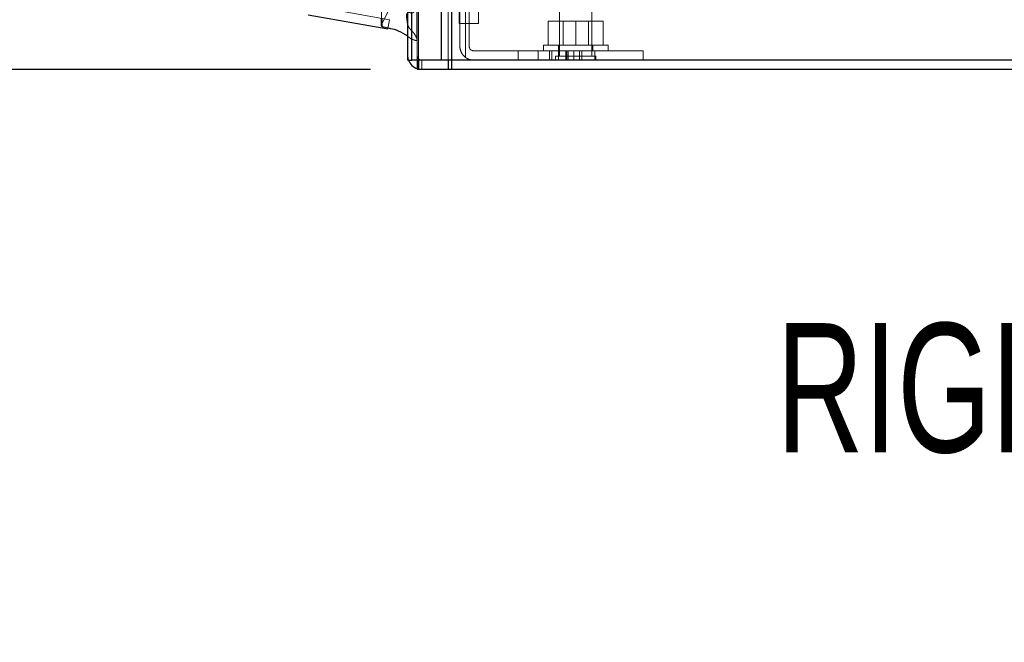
# Model space of a CAD drawing. Header units: inches. Extents: x 0.2 to 10.7, y 0.2 to 7.9.
# Tile 77 of 104: x 5.503 to 6.138, y 2.871 to 3.273. Entities that reach past the tile are written whole.
import ezdxf

# ---------------------------------------------------------------- set-up
doc = ezdxf.new("R2010")
doc.units = ezdxf.units.IN
doc.header["$MEASUREMENT"] = 0
doc.linetypes.add('HIDDEN', pattern=[0.075, 0.05, -0.025])
doc.layers.add('DIMENSIONS', color=140, linetype='Continuous')
doc.layers.add('TEXT', color=140, linetype='Continuous')
doc.styles.add('SLDTEXTSTYLE0', font='TXT', dxfattribs={"width": 0.7})
doc.dimstyles.new('SLDDIMSTYLE1', dxfattribs={"dimtxt": 0.084961, "dimasz": 0.13, "dimexe": 0, "dimexo": 0.0625, "dimgap": 0.02124, "dimtad": 0, "dimtih": 1, "dimtoh": 1, "dimlfac": 12, "dimrnd": 1e-09, "dimzin": 12, "dimdsep": 46, "dimtxsty": 'SLDTEXTSTYLE0', "dimsah": 1, "dimcen": 0.09, "dimadec": 0, "dimazin": 3, "dimtfac": 1, "dimtmove": 0, "dimatfit": 0, "dimfxl": 0, "dimfrac": 2, "dimtolj": 1, "dimtzin": 12, "dimarcsym": 0})

# ---------------------------------------------------------------- blocks, each defined once
blk = doc.blocks.new('_D_17')
at = {"layer": 'DIMENSIONS'}
for p, q in [((5.41503, 3.44437), (5.41503, 3.69437)), ((5.73407, 3.44437), (5.29003, 3.44437)), ((5.72944, 3.24062), (5.29003, 3.24062)), ((5.41503, 3.00795), (5.41503, 3.24062)), ((4.87328, 3.00795), (4.84475, 3.00795)), ((4.84475, 3.00795), (4.84475, 2.87292)), ((5.12575, 3.00795), (5.15428, 3.00795)), ((5.15428, 3.00795), (5.15428, 2.87292)), ((5.27894, 3.00795), (5.41503, 3.00795)), ((4.84475, 2.87292), (4.87328, 2.87292)), ((5.15428, 2.87292), (5.12575, 2.87292))]:
    blk.add_line(p, q, dxfattribs=at)
for points in [[(5.41503, 3.44437), (5.43503, 3.57437), (5.39503, 3.57437)], [(5.41503, 3.24062), (5.39503, 3.11062), (5.43503, 3.11062)]]:
    blk.add_solid(points, dxfattribs=at)
at = {"layer": 'DIMENSIONS', "char_height": 0.083333, "attachment_point": 1, "style": 'SLDTEXTSTYLE0'}
for s, insert in [('2.45', (4.87328, 3.13439)), ('62.1', (4.87328, 2.98034))]:
    blk.add_mtext(s, dxfattribs=dict(at, insert=insert))

msp = doc.modelspace()

# ---------------------------------------------------------------- linework, layer by layer
at = {"color": 7, "linetype": 'Continuous', "lineweight": 25}
for p, q in [((5.7751951, 3.2466192), (5.7751951, 5.1912683)), ((5.7815591, 5.1924486), (5.7815591, 3.2466192)), ((5.7534831, 3.2466192), (5.7534831, 5.1820358)), ((5.7561192, 3.2466192), (5.7561192, 5.1822947)), ((5.6891591, 3.27589), (5.7406801, 3.2668055)), ((5.7363702, 3.2734835), (5.7363702, 3.2690242)), ((5.7368798, 3.2682563), (5.7368798, 3.2733937)), ((5.7534831, 3.2466192), (5.7561192, 3.2466192)), ((5.7751951, 3.2466192), (5.7561192, 3.2466192)), ((5.7594831, 3.2466192), (5.7594831, 3.2406192)), ((5.7603608, 3.2466192), (5.7603608, 3.2406192)), ((5.7815591, 3.2466192), (5.7751951, 3.2466192)), ((5.7794368, 3.2466192), (5.7794368, 3.2406192)), ((5.7815558, 3.2466192), (5.7815558, 3.2406192)), ((6.7474831, 3.2466192), (5.7815591, 3.2466192)), ((5.7603608, 3.2406192), (5.7594831, 3.2406192)), ((5.7794368, 3.2406192), (5.7603608, 3.2406192)), ((5.7815558, 3.2406192), (5.7794368, 3.2406192)), ((6.7474831, 3.2406192), (5.7815558, 3.2406192))]:
    msp.add_line(p, q, dxfattribs=at)
at = {"color": 7, "linetype": 'HIDDEN', "lineweight": 18}
for p, q in [((5.7751951, 3.2466192), (5.7751951, 5.1912683)), ((5.7794378, 3.2466192), (5.7794378, 5.1912683)), ((5.7794378, 3.2466192), (5.7794378, 5.1912683)), ((5.7815591, 5.1924486), (5.7815591, 3.2466192)), ((5.7815591, 3.2466192), (5.7815591, 5.1924486)), ((5.7815591, 3.2466192), (5.7815591, 5.1924486)), ((5.7561192, 3.2466192), (5.7561192, 5.1822947)), ((5.7594831, 3.2466192), (5.7594831, 5.1820358)), ((5.7603618, 3.2466192), (5.7603618, 5.1822947)), ((5.7603618, 3.2466192), (5.7603618, 5.1822947)), ((5.7558649, 3.2602532), (5.7558649, 5.168802)), ((5.7364546, 3.2693895), (5.7364546, 5.1596657)), ((5.7364546, 3.2693895), (5.7364546, 5.1596657)), ((5.7907331, 3.3096653), (5.7907331, 3.2483696)), ((5.7907331, 3.2483696), (5.7907331, 3.3096653)), ((5.7870664, 3.2556192), (5.7870664, 3.3036192)), ((5.7930664, 3.3036192), (5.7930664, 3.2556192)), ((5.690201, 3.2817988), (5.741722, 3.2727143)), ((5.7364546, 3.2693895), (5.7407556, 3.2782079)), ((5.7866104, 3.2701988), (5.7866104, 3.2806155)), ((5.7991104, 3.2806155), (5.7991104, 3.2701988)), ((5.8513998, 3.2778692), (5.8513998, 3.2492233)), ((5.8722331, 3.2492233), (5.8722331, 3.2778692)), ((5.7406801, 3.2668055), (5.741722, 3.2727143)), ((5.8440664, 3.2563692), (5.8440664, 3.2717858)), ((5.8618164, 3.2717858), (5.8440664, 3.2717858)), ((5.8536539, 3.2717858), (5.8536539, 3.2563692)), ((5.8618164, 3.2563692), (5.8618164, 3.2717858)), ((5.8795664, 3.2717858), (5.8618164, 3.2717858)), ((5.8699789, 3.2563692), (5.8699789, 3.2717858)), ((5.8795664, 3.2563692), (5.8795664, 3.2717858)), ((5.7866104, 3.2701988), (5.7991104, 3.2701988)), ((5.7558649, 3.2602532), (5.7534831, 3.2619505)), ((5.7960664, 3.2526192), (5.8740664, 3.2526192)), ((5.8245873, 3.2526192), (5.8245873, 3.2466192)), ((5.8376081, 3.2466192), (5.8376081, 3.2526192)), ((5.8376081, 3.2466192), (5.8376081, 3.2526192)), ((5.8376081, 3.2466192), (5.8376081, 3.2526192)), ((5.8376081, 3.2466192), (5.8376081, 3.2526192)), ((5.8409831, 3.2563692), (5.8826498, 3.2563692)), ((5.8409831, 3.2563692), (5.8409831, 3.2526192)), ((5.8448302, 3.2466192), (5.8448302, 3.2526192)), ((5.8462942, 3.2466192), (5.8462942, 3.2526192)), ((5.8507021, 3.2466192), (5.8507021, 3.2526192)), ((5.8507021, 3.2466192), (5.8507021, 3.2526192)), ((5.8507748, 3.2563692), (5.8507748, 3.2526192)), ((5.855464, 3.2466192), (5.855464, 3.2526192)), ((5.8560593, 3.2466192), (5.8560593, 3.2526192)), ((5.8568718, 3.2526192), (5.8568718, 3.2466192)), ((5.8605799, 3.2466192), (5.8605799, 3.2526192)), ((5.8641513, 3.2466192), (5.8641513, 3.2526192)), ((5.8656563, 3.2466192), (5.8656563, 3.2526192)), ((5.8656635, 3.2466192), (5.8656635, 3.2526192)), ((5.8728581, 3.2526192), (5.8728581, 3.2563692)), ((5.8740664, 3.2466192), (5.8740664, 3.2526192)), ((5.8740664, 3.2526192), (5.9053164, 3.2526192)), ((5.8740664, 3.2526192), (5.8740664, 3.2466192)), ((5.8826498, 3.2526192), (5.8826498, 3.2563692)), ((5.9053164, 3.2526192), (5.9053164, 3.2466192)), ((5.7603608, 3.2466192), (5.7603608, 3.2406192)), ((5.7624831, 3.2466192), (5.7624831, 3.2406192)), ((5.7794368, 3.2466192), (5.7794368, 3.2406192)), ((5.7815558, 3.2466192), (5.7815558, 3.2406192)), ((5.8618164, 3.2492233), (5.8487956, 3.2492233)), ((5.8487956, 3.2492233), (5.8487956, 3.2466192)), ((5.8748373, 3.2492233), (5.8618164, 3.2492233)), ((5.8748373, 3.2466192), (5.8748373, 3.2492233))]:
    msp.add_line(p, q, dxfattribs=at)
at = {"color": 7, "linetype": 'HIDDEN', "lineweight": 18, "flags": 128}
for points in [[(5.7593721, 3.2601929), (5.7593726, 4.2069736), (5.7593721, 5.1688581)], [(5.7539978, 3.2466192), (5.753656, 3.2478634), (5.7534831, 3.2496192)], [(5.7624831, 3.2406192), (5.7607273, 3.2407921), (5.7594831, 3.2411339)]]:
    msp.add_lwpolyline(points, dxfattribs=at)
at = {"color": 7, "linetype": 'HIDDEN', "lineweight": 18}
for centre, radius, start, end in [((5.7372035, 3.2690242), 0.0008333, 154, 180), ((5.7960664, 3.2556192), 0.003, 180, 270), ((5.7624831, 3.2496192), 0.003, 180, 270), ((5.7960664, 3.2556192), 0.009, 233.6587969, 270)]:
    msp.add_arc(centre, radius, start, end, dxfattribs=at)
at = {"color": 7, "linetype": 'Continuous', "lineweight": 25}
for centre, radius, start, end in [((5.7372035, 3.2690242), 0.0008333, 180, 247.1422396), ((5.7624831, 3.2496192), 0.009, 199.4712206, 250.5287794)]:
    msp.add_arc(centre, radius, start, end, dxfattribs=at)
at = {"color": 7, "linetype": 'HIDDEN', "lineweight": 18}
for points, knots in [([(5.7514426, 3.3058513), (5.7516664, 3.3059441), (5.7520821, 3.3061164), (5.752682, 3.3063271), (5.7532209, 3.3064933), (5.7537342, 3.3065925), (5.7542369, 3.3065878), (5.7546863, 3.3064618), (5.7550304, 3.3062479), (5.7552935, 3.3059447), (5.7555381, 3.3054967), (5.755627, 3.3048545), (5.7553158, 3.304219), (5.7548506, 3.3036749), (5.7543559, 3.3032061), (5.7538565, 3.3027541), (5.7533632, 3.3022941), (5.7528827, 3.3018295), (5.7523665, 3.3012995), (5.7518011, 3.3006588), (5.7511839, 3.2998568), (5.7505429, 3.2988529), (5.7499256, 3.29762), (5.7494606, 3.2964708), (5.7491957, 3.2955411), (5.7491242, 3.2950038), (5.7492449, 3.2946205), (5.7494434, 3.2944091), (5.7496976, 3.2943009), (5.7499846, 3.2942403), (5.7503157, 3.2942189), (5.7507211, 3.2942449), (5.7512686, 3.2943223), (5.7520353, 3.2944684), (5.7529555, 3.2946799), (5.7538849, 3.2948664), (5.754668, 3.2949746), (5.7552615, 3.2949727), (5.7556987, 3.2948776), (5.7560285, 3.2947034), (5.7561894, 3.2944626), (5.75628, 3.2942098), (5.7563234, 3.2939033), (5.7562808, 3.2933931), (5.7560557, 3.2927206), (5.7555574, 3.2919405), (5.7548793, 3.2911649), (5.7540457, 3.2904043), (5.7531014, 3.2896644), (5.7520458, 3.2889553), (5.751066, 3.28834), (5.7502248, 3.2879732), (5.7497611, 3.2876932), (5.7495148, 3.287446), (5.7493403, 3.2871991), (5.7491703, 3.2867878), (5.7491491, 3.2861411), (5.7494381, 3.2853918), (5.7499826, 3.2846657), (5.7507199, 3.2839872), (5.7516785, 3.2833189), (5.75258, 3.2828373), (5.7533635, 3.282474), (5.753964, 3.2822153), (5.7546395, 3.2818943), (5.7553436, 3.2814754), (5.7560661, 3.2809106), (5.7567822, 3.2801125), (5.7573633, 3.2790741), (5.7575709, 3.2781592), (5.7573418, 3.2775497), (5.7570863, 3.2773396), (5.7567769, 3.2772167), (5.7564595, 3.2771647), (5.7560889, 3.2771607), (5.7556036, 3.2771955), (5.755016, 3.2772545), (5.7544277, 3.2773046), (5.7539383, 3.2773075), (5.7535408, 3.2772093), (5.7532094, 3.2770414), (5.75292, 3.2767616), (5.7527346, 3.2763422), (5.752644, 3.2758512), (5.7526041, 3.2753389), (5.7526135, 3.274829), (5.7526528, 3.2743176), (5.7527133, 3.2738062), (5.7527866, 3.273296), (5.752867, 3.2727863), (5.753009, 3.2719119), (5.7531574, 3.2707508), (5.7534422, 3.2693888), (5.7538816, 3.268228), (5.7544821, 3.2672695), (5.7551906, 3.2664179), (5.7558775, 3.265715), (5.7564338, 3.2651499), (5.7570771, 3.2644515), (5.757774, 3.2635098), (5.7585242, 3.2622331), (5.759034, 3.2612011), (5.7592893, 3.2604691), (5.7593989, 3.2601329), (5.7594327, 3.2598659), (5.7594136, 3.2596482), (5.7593334, 3.2594838), (5.7592314, 3.2593913), (5.7590958, 3.2593374), (5.7589278, 3.2593177), (5.7587281, 3.2593224), (5.7584707, 3.259354), (5.7581376, 3.2594219), (5.7577079, 3.2595514), (5.7571774, 3.2597296), (5.7565488, 3.2599674), (5.7561044, 3.2601532), (5.7558649, 3.2602532)], [0, 0, 0, 0, 0.008278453, 0.015381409, 0.02134682, 0.026942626, 0.032139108, 0.037142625, 0.041887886, 0.046275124, 0.053490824, 0.063295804, 0.074309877, 0.083241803, 0.091916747, 0.100645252, 0.109355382, 0.118010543, 0.1265788, 0.138057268, 0.151849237, 0.167901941, 0.187770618, 0.210818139, 0.221705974, 0.230507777, 0.235080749, 0.238738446, 0.241668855, 0.244587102, 0.248132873, 0.25221635, 0.257506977, 0.265946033, 0.277535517, 0.288309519, 0.296744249, 0.302900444, 0.306985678, 0.311198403, 0.315695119, 0.318364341, 0.322954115, 0.329499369, 0.341428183, 0.353836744, 0.367939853, 0.382436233, 0.397385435, 0.412851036, 0.4288405, 0.438648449, 0.444965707, 0.448160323, 0.451482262, 0.457865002, 0.467184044, 0.48005343, 0.492345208, 0.504084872, 0.518632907, 0.535052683, 0.540063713, 0.548500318, 0.557509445, 0.565993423, 0.577692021, 0.591953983, 0.608705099, 0.627878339, 0.632094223, 0.636028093, 0.639838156, 0.643334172, 0.646387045, 0.651595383, 0.658882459, 0.665299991, 0.670476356, 0.674382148, 0.678297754, 0.683439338, 0.689915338, 0.697703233, 0.705362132, 0.713008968, 0.720698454, 0.7284171, 0.736153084, 0.743904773, 0.751669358, 0.776160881, 0.796733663, 0.813444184, 0.82994867, 0.844124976, 0.85785536, 0.868259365, 0.875225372, 0.895515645, 0.91618462, 0.937359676, 0.944856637, 0.950042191, 0.953026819, 0.956901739, 0.959478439, 0.96083868, 0.962314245, 0.964107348, 0.966252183, 0.968652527, 0.972386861, 0.977262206, 0.983540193, 0.991132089, 1, 1, 1, 1]), ([(5.7907331, 3.2483696), (5.7901622, 3.2487897), (5.7896518, 3.2492676), (5.7887471, 3.2503355), (5.7883522, 3.250931), (5.7877211, 3.2521776), (5.7874774, 3.2528396), (5.787149, 3.2542129), (5.7870664, 3.2549105), (5.7870664, 3.2556192)], [0, 0, 0, 0, 0.25, 0.25, 0.5, 0.5, 0.75, 0.75, 1, 1, 1, 1])]:
    msp.add_open_spline(points, degree=3, knots=knots, dxfattribs=at)
at = {"color": 7, "linetype": 'Continuous', "lineweight": 25}
msp.add_open_spline([(5.7534831, 3.2619505), (5.7534122, 3.2620012), (5.751581, 3.2633094), (5.7481243, 3.2653449), (5.7440002, 3.2666304), (5.7416404, 3.2669994), (5.7398514, 3.2674421), (5.7381365, 3.267912), (5.7368798, 3.2682563)], degree=3, knots=[0, 0, 0, 0, 0.01582696, 0.40878249, 0.70134181, 0.71145019, 0.78856096, 1, 1, 1, 1], dxfattribs=at)

# ---------------------------------------------------------------- texts
at = {"layer": 'TEXT', "insert": (6.223077, 3.0769098), "char_height": 0.08333333, "attachment_point": 2, "style": 'SLDTEXTSTYLE0'}
msp.add_mtext('RIGHT VIEW', dxfattribs=at)

# ---------------------------------------------------------------- dimensions: what is measured, and where the dimension line sits
at = {"layer": 'DIMENSIONS'}
dim = msp.add_linear_dim(base=(5.4150349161, 3.2406191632), p1=(5.7840664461, 3.4443691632), p2=(5.7794368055, 3.2406191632), angle=90, dimstyle='SLDDIMSTYLE1', dxfattribs=at)
dim.commit()
dim.dimension.update_dxf_attribs({"geometry": '_D_17', "text_midpoint": (5.4150349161, 3.0079468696), "dimtype": 160})

doc.saveas('drawing.dxf')
